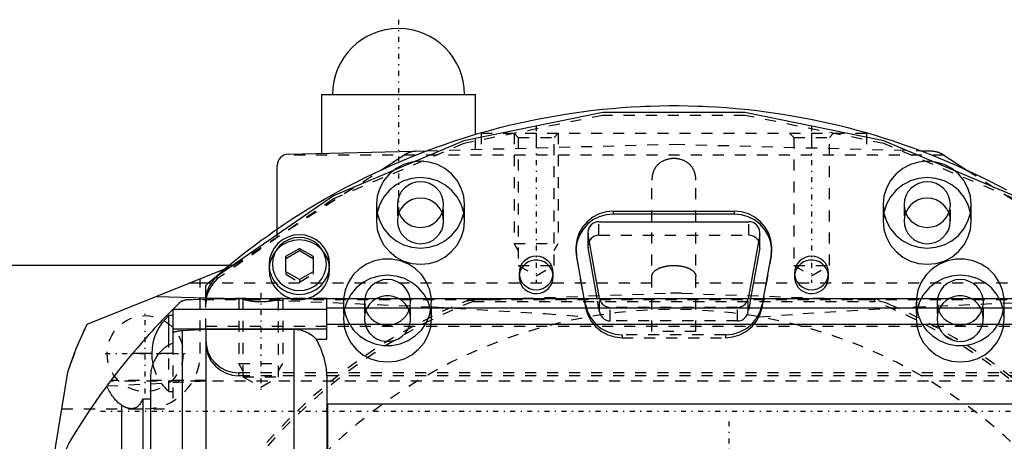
# Model space of a CAD drawing. Extents: x -109 to 109, y -1 to 887.
# Tile 12 of 15: x -59 to 30, y 753 to 791. Entities that reach past the tile are written whole.
import ezdxf

# ---------------------------------------------------------------- set-up
doc = ezdxf.new("R2010")
doc.units = 0
doc.linetypes.add('CENTER', pattern=[1.5, 0.45, -0.5, 0.05, -0.5])
doc.linetypes.add('DASHED', pattern=[2, 1, -1])
for name, color, linetype in [('AM_0', 7, 'CONTINUOUS'), ('AM_3', 7, 'DASHED'), ('AM_7', 7, 'CENTER')]:
    doc.layers.add(name, color=color, linetype=linetype)

msp = doc.modelspace()

# ---------------------------------------------------------------- linework, layer by layer
at = {"layer": 'AM_0', "color": 7, "linetype": 'CONTINUOUS'}
for p, q in [((-32, 784.5), (-32, 779.162)), ((-32, 784.5), (-18, 784.5)), ((-18, 780.895), (-18, 784.5)), ((-35.026, 779.083), (-22.413, 779.413)), ((-26.601, 777.659), (-24.422, 779.068)), ((22.413, 779.413), (23.389, 779.388)), ((24.422, 779.068), (26.601, 777.659)), ((-36, 772.309), (-36, 778.083)), ((-27, 774.516), (-27, 773.04)), ((-19, 773.04), (-19, 774.516)), ((19, 774.516), (19, 773.04)), ((27, 773.04), (27, 774.516)), ((-5.498, 773.927), (-5.498, 773.666)), ((-5.498, 773.927), (5.488, 773.927)), ((5.488, 773.666), (-5.498, 773.666)), ((5.488, 773.927), (5.488, 773.666)), ((-6.808, 772.97), (6.808, 772.97)), ((-7.808, 771.985), (-7.808, 770.761)), ((-7.793, 770.59), (-7.793, 771.814)), ((-6.753, 766.004), (-7.793, 771.814)), ((7.793, 771.814), (6.753, 766.004)), ((7.793, 770.59), (7.793, 771.814)), ((7.808, 770.761), (7.808, 771.985)), ((-35.24, 769.835), (-34, 770.54)), ((-34, 770.54), (-34, 770.314)), ((-34, 770.54), (-32.76, 769.835)), ((-7.808, 770.761), (-7.793, 770.59)), ((-6.971, 766), (-7.793, 770.59)), ((7.793, 770.59), (6.971, 766)), ((7.793, 770.59), (7.808, 770.761)), ((-34, 770.314), (-35.24, 769.609)), ((-35.24, 768.424), (-35.24, 769.835)), ((-32.76, 769.609), (-34, 770.314)), ((-32.76, 769.835), (-32.76, 768.424)), ((-8.131, 766), (-8.846, 769.997)), ((8.836, 769.997), (8.121, 766)), ((-40.389, 769), (-64.8, 769)), ((-36.75, 769.077), (-36.75, 768.609)), ((-31.25, 768.609), (-31.25, 769.077)), ((-53.27, 763.666), (-40.753, 768.697)), ((-34, 767.719), (-35.24, 768.424)), ((-32.76, 768.424), (-34, 767.719)), ((-42.275, 767.382), (-44.025, 767.382)), ((-42.5, 765.97), (-42.5, 767.181)), ((-46.98, 766.194), (-42.5, 766.055)), ((-45.5, 765.008), (-44.916, 765.591)), ((-44.267, 765.877), (-42.5, 765.97)), ((-42.5, 766), (42.5, 766)), ((-31.5, 762.296), (-31.5, 766)), ((-6.753, 766), (-6.753, 766.004)), ((-6.753, 766.004), (-6.752, 766)), ((6.752, 766), (6.753, 766.004)), ((6.753, 766), (6.753, 766.004)), ((-45.5, 764.45), (-45.843, 764.45)), ((-45.843, 761.771), (-45.843, 764.45)), ((-45.5, 765.008), (-45.5, 761.929)), ((-31.5, 765), (-45.5, 765)), ((31.5, 765.12), (-31.5, 765.12)), ((31.5, 763.65), (-31.5, 763.65)), ((-31.5, 763.219), (-45.5, 763.219)), ((-42.5, 763.184), (-44.639, 763.075)), ((-44.639, 763.075), (-44.639, 750.953)), ((-42.5, 763.184), (-42.5, 676.816)), ((-34.5, 763.184), (-42.5, 763.184)), ((-34.5, 763.184), (-34.5, 751)), ((-32.451, 762.296), (-31.5, 762.296)), ((-47.403, 761), (-49.143, 761)), ((-58, 741.16), (-55.006, 759.302)), ((-47.5, 759.025), (-47.5, 747.92)), ((-31.5, 758.95), (-31.5, 750.978)), ((-51.124, 758.501), (-51.082, 758.557)), ((-50.139, 756.314), (-50.139, 683.686)), ((-47.5, 756.878), (-48.219, 756.878)), ((-48.219, 756.878), (-48.219, 683.122)), ((31.5, 756.42), (-31.5, 756.42)), ((-31.416, 756.309), (-31.5, 756.309)), ((-31.416, 751), (-31.416, 756.309))]:
    msp.add_line(p, q, dxfattribs=at)
for points in [[(41.459, 768.035), (30.896, 775.302), (19.062, 780.319), (6.442, 782.88), (-6.442, 782.88), (-19.062, 780.319), (-30.896, 775.302), (-41.459, 768.035)], [(-20.9, 774.516), (-20.94, 774.92), (-21.06, 775.308), (-21.254, 775.665), (-21.515, 775.979), (-21.833, 776.236), (-22.196, 776.427), (-22.59, 776.545), (-23, 776.584), (-23.41, 776.545), (-23.804, 776.427), (-24.167, 776.236), (-24.485, 775.979), (-24.746, 775.665), (-24.94, 775.308), (-25.06, 774.92), (-25.1, 774.516)], [(25.1, 774.516), (25.06, 774.92), (24.94, 775.308), (24.746, 775.665), (24.485, 775.979), (24.167, 776.236), (23.804, 776.427), (23.41, 776.545), (23, 776.584), (22.59, 776.545), (22.196, 776.427), (21.833, 776.236), (21.515, 775.979), (21.254, 775.665), (21.06, 775.308), (20.94, 774.92), (20.9, 774.516)], [(-21.038, 773.778), (-21.227, 774.149), (-21.488, 774.475), (-21.809, 774.744), (-22.178, 774.943), (-22.581, 775.067), (-23, 775.108), (-23.419, 775.067), (-23.822, 774.943), (-24.191, 774.744), (-24.512, 774.475), (-24.773, 774.149), (-24.962, 773.778)], [(24.962, 773.778), (24.773, 774.149), (24.512, 774.475), (24.191, 774.744), (23.822, 774.943), (23.419, 775.067), (23, 775.108), (22.581, 775.067), (22.178, 774.943), (21.809, 774.744), (21.488, 774.475), (21.227, 774.149), (21.038, 773.778)], [(-25.1, 774.516), (-25.06, 774.113), (-24.94, 773.725), (-24.746, 773.367), (-24.485, 773.054), (-24.167, 772.797), (-23.804, 772.606), (-23.41, 772.488), (-23, 772.448), (-22.59, 772.488), (-22.196, 772.606), (-21.833, 772.797), (-21.515, 773.054), (-21.254, 773.367), (-21.06, 773.725), (-20.94, 774.113), (-20.9, 774.516)], [(20.9, 774.516), (20.94, 774.113), (21.06, 773.725), (21.254, 773.367), (21.515, 773.054), (21.833, 772.797), (22.196, 772.606), (22.59, 772.488), (23, 772.448), (23.41, 772.488), (23.804, 772.606), (24.167, 772.797), (24.485, 773.054), (24.746, 773.367), (24.94, 773.725), (25.06, 774.113), (25.1, 774.516)], [(-5.498, 773.927), (-6.153, 773.864), (-6.784, 773.678), (-7.366, 773.376), (-7.879, 772.969), (-8.302, 772.472), (-8.62, 771.904), (-8.821, 771.287), (-8.897, 770.643), (-8.846, 769.997)], [(-5.498, 773.666), (-6.145, 773.605), (-6.769, 773.423), (-7.346, 773.129), (-7.855, 772.731), (-8.278, 772.245), (-8.6, 771.689), (-8.808, 771.082), (-8.895, 770.448)], [(8.836, 769.997), (8.887, 770.643), (8.811, 771.287), (8.61, 771.904), (8.292, 772.472), (7.869, 772.969), (7.356, 773.376), (6.774, 773.678), (6.143, 773.864), (5.488, 773.927)], [(8.885, 770.448), (8.798, 771.082), (8.59, 771.689), (8.268, 772.245), (7.845, 772.731), (7.336, 773.129), (6.759, 773.423), (6.135, 773.605), (5.488, 773.666)], [(-27, 773.04), (-26.923, 772.272), (-26.696, 771.533), (-26.326, 770.852), (-25.828, 770.255), (-25.222, 769.765), (-24.531, 769.401), (-23.78, 769.177), (-23, 769.101), (-22.22, 769.177), (-21.469, 769.401), (-20.778, 769.765), (-20.172, 770.255), (-19.674, 770.852), (-19.304, 771.533), (-19.077, 772.272), (-19, 773.04)], [(-6.808, 772.97), (-7.001, 772.951), (-7.186, 772.897), (-7.358, 772.808), (-7.508, 772.688), (-7.633, 772.542), (-7.726, 772.375), (-7.786, 772.194), (-7.808, 772.004), (-7.793, 771.814)], [(7.793, 771.814), (7.808, 772.004), (7.786, 772.194), (7.726, 772.375), (7.633, 772.542), (7.508, 772.688), (7.358, 772.808), (7.186, 772.897), (7.001, 772.951), (6.808, 772.97)], [(19, 773.04), (19.077, 772.272), (19.304, 771.533), (19.674, 770.852), (20.172, 770.255), (20.778, 769.765), (21.469, 769.401), (22.22, 769.177), (23, 769.101), (23.78, 769.177), (24.531, 769.401), (25.222, 769.765), (25.828, 770.255), (26.326, 770.852), (26.696, 771.533), (26.923, 772.272), (27, 773.04)], [(-22.016, 766), (-22.162, 766.764), (-22.459, 767.484), (-22.893, 768.134), (-23.448, 768.686), (-24.103, 769.121), (-24.831, 769.42), (-25.605, 769.573), (-26.395, 769.573), (-27.169, 769.42), (-27.897, 769.121), (-28.552, 768.686), (-29.107, 768.134), (-29.541, 767.484), (-29.838, 766.764), (-29.984, 766)], [(-10.96, 768.139), (-11.023, 768.429), (-11.142, 768.701), (-11.311, 768.945), (-11.526, 769.153), (-11.777, 769.316), (-12.055, 769.428), (-12.35, 769.485), (-12.65, 769.485), (-12.945, 769.428), (-13.223, 769.316), (-13.474, 769.153), (-13.689, 768.945), (-13.858, 768.701), (-13.977, 768.429), (-14.04, 768.139)], [(14.04, 768.139), (13.977, 768.429), (13.858, 768.701), (13.689, 768.945), (13.474, 769.153), (13.223, 769.316), (12.945, 769.428), (12.65, 769.485), (12.35, 769.485), (12.055, 769.428), (11.777, 769.316), (11.526, 769.153), (11.311, 768.945), (11.142, 768.701), (11.023, 768.429), (10.96, 768.139)], [(29.984, 766), (29.838, 766.764), (29.541, 767.484), (29.107, 768.134), (28.552, 768.686), (27.897, 769.121), (27.169, 769.42), (26.395, 769.573), (25.605, 769.573), (24.831, 769.42), (24.103, 769.121), (23.448, 768.686), (22.893, 768.134), (22.459, 767.484), (22.162, 766.764), (22.016, 766)], [(-41.459, 768.035), (-41.867, 767.613), (-42.183, 767.12), (-42.394, 766.575), (-42.493, 766)], [(-36.75, 768.609), (-36.703, 768.109), (-36.563, 767.627), (-36.335, 767.178), (-36.027, 766.778), (-35.65, 766.442), (-35.215, 766.179), (-34.74, 766)], [(-33.26, 766), (-32.785, 766.179), (-32.35, 766.442), (-31.973, 766.778), (-31.665, 767.178), (-31.437, 767.627), (-31.297, 768.109), (-31.25, 768.609)], [(-23.93, 766), (-24.041, 766.399), (-24.231, 766.768), (-24.492, 767.092), (-24.813, 767.359), (-25.181, 767.557), (-25.582, 767.68), (-26, 767.721), (-26.418, 767.68), (-26.819, 767.557), (-27.187, 767.359), (-27.508, 767.092), (-27.769, 766.768), (-27.959, 766.399), (-28.07, 766)], [(28.07, 766), (27.959, 766.399), (27.769, 766.768), (27.508, 767.092), (27.187, 767.359), (26.819, 767.557), (26.418, 767.68), (26, 767.721), (25.582, 767.68), (25.181, 767.557), (24.813, 767.359), (24.492, 767.092), (24.231, 766.768), (24.041, 766.399), (23.93, 766)], [(-25.009, 766), (-25.389, 766.156), (-25.794, 766.235), (-26.206, 766.235), (-26.611, 766.156), (-26.991, 766)], [(26.991, 766), (26.611, 766.156), (26.206, 766.235), (25.794, 766.235), (25.389, 766.156), (25.009, 766)]]:
    msp.add_lwpolyline(points, dxfattribs=at)
for points in [[(-27, 774.516), (-26.923, 773.748), (-26.696, 773.009), (-26.326, 772.328), (-25.828, 771.731), (-25.222, 771.241), (-24.531, 770.877), (-23.78, 770.653), (-23, 770.577), (-22.22, 770.653), (-21.469, 770.877), (-20.778, 771.241), (-20.172, 771.731), (-19.674, 772.328), (-19.304, 773.009), (-19.077, 773.748), (-19, 774.516), (-19.077, 775.285), (-19.304, 776.024), (-19.674, 776.705), (-20.172, 777.302), (-20.778, 777.792), (-21.469, 778.156), (-22.22, 778.38), (-23, 778.455), (-23.78, 778.38), (-24.531, 778.156), (-25.222, 777.792), (-25.828, 777.302), (-26.326, 776.705), (-26.696, 776.024), (-26.923, 775.285)], [(19, 774.516), (19.077, 773.748), (19.304, 773.009), (19.674, 772.328), (20.172, 771.731), (20.778, 771.241), (21.469, 770.877), (22.22, 770.653), (23, 770.577), (23.78, 770.653), (24.531, 770.877), (25.222, 771.241), (25.828, 771.731), (26.326, 772.328), (26.696, 773.009), (26.923, 773.748), (27, 774.516), (26.923, 775.285), (26.696, 776.024), (26.326, 776.705), (25.828, 777.302), (25.222, 777.792), (24.531, 778.156), (23.78, 778.38), (23, 778.455), (22.22, 778.38), (21.469, 778.156), (20.778, 777.792), (20.172, 777.302), (19.674, 776.705), (19.304, 776.024), (19.077, 775.285)], [(-31.25, 769.077), (-31.303, 769.606), (-31.459, 770.114), (-31.713, 770.582), (-32.055, 770.992), (-32.472, 771.329), (-32.948, 771.579), (-33.464, 771.734), (-34, 771.786), (-34.536, 771.734), (-35.052, 771.579), (-35.528, 771.329), (-35.945, 770.992), (-36.287, 770.582), (-36.541, 770.114), (-36.697, 769.606), (-36.75, 769.077), (-36.697, 768.549), (-36.541, 768.041), (-36.287, 767.573), (-35.945, 767.162), (-35.528, 766.826), (-35.052, 766.575), (-34.536, 766.421), (-34, 766.369), (-33.464, 766.421), (-32.948, 766.575), (-32.472, 766.826), (-32.055, 767.162), (-31.713, 767.573), (-31.459, 768.041), (-31.303, 768.549)], [(-36.45, 769.129), (-36.403, 768.659), (-36.264, 768.206), (-36.037, 767.789), (-35.732, 767.423), (-35.361, 767.123), (-34.938, 766.9), (-34.478, 766.763), (-34, 766.717), (-33.522, 766.763), (-33.062, 766.9), (-32.639, 767.123), (-32.268, 767.423), (-31.963, 767.789), (-31.736, 768.206), (-31.597, 768.659), (-31.55, 769.129), (-31.597, 769.6), (-31.736, 770.053), (-31.963, 770.47), (-32.268, 770.836), (-32.639, 771.136), (-33.062, 771.359), (-33.522, 771.496), (-34, 771.542), (-34.478, 771.496), (-34.938, 771.359), (-35.361, 771.136), (-35.732, 770.836), (-36.037, 770.47), (-36.264, 770.053), (-36.403, 769.6)], [(-14.05, 768.313), (-14.02, 768.015), (-13.932, 767.729), (-13.789, 767.465), (-13.596, 767.234), (-13.361, 767.044), (-13.093, 766.903), (-12.802, 766.816), (-12.5, 766.787), (-12.198, 766.816), (-11.907, 766.903), (-11.639, 767.044), (-11.404, 767.234), (-11.211, 767.465), (-11.068, 767.729), (-10.98, 768.015), (-10.95, 768.313), (-10.98, 768.611), (-11.068, 768.897), (-11.211, 769.161), (-11.404, 769.392), (-11.639, 769.582), (-11.907, 769.723), (-12.198, 769.81), (-12.5, 769.84), (-12.802, 769.81), (-13.093, 769.723), (-13.361, 769.582), (-13.596, 769.392), (-13.789, 769.161), (-13.932, 768.897), (-14.02, 768.611)], [(10.95, 768.313), (10.98, 768.015), (11.068, 767.729), (11.211, 767.465), (11.404, 767.234), (11.639, 767.044), (11.907, 766.903), (12.198, 766.816), (12.5, 766.787), (12.802, 766.816), (13.093, 766.903), (13.361, 767.044), (13.596, 767.234), (13.789, 767.465), (13.932, 767.729), (14.02, 768.015), (14.05, 768.313), (14.02, 768.611), (13.932, 768.897), (13.789, 769.161), (13.596, 769.392), (13.361, 769.582), (13.093, 769.723), (12.802, 769.81), (12.5, 769.84), (12.198, 769.81), (11.907, 769.723), (11.639, 769.582), (11.404, 769.392), (11.211, 769.161), (11.068, 768.897), (10.98, 768.611)]]:
    msp.add_lwpolyline(points, close=True, dxfattribs=at)
for points in [[(-42.5, 767.181, 0), (-42.179, 767.468, 0), (-41.53, 768.036, 0), (-40.874, 768.596, 0), (-40.543, 768.872, 0), (-40.211, 769.146, 0), (-39.54, 769.688, 0), (-38.861, 770.22, 0), (-38.176, 770.743, 0), (-37.483, 771.257, 0), (-36.784, 771.761, 0), (-36.431, 772.01, 0), (-36.078, 772.256, 0), (-35.365, 772.741, 0), (-34.645, 773.216, 0), (-33.919, 773.682, 0), (-33.187, 774.137, 0), (-32.449, 774.583, 0), (-32.078, 774.802, 0), (-31.705, 775.018, 0), (-30.955, 775.444, 0), (-30.199, 775.859, 0), (-29.82, 776.063, 0), (-29.438, 776.264, 0), (-28.672, 776.659, 0), (-27.9, 777.043, 0), (-27.512, 777.231, 0), (-27.122, 777.416, 0), (-26.34, 777.779, 0), (-25.553, 778.132, 0), (-24.762, 778.473, 0), (-23.965, 778.804, 0), (-23.165, 779.124, 0), (-22.763, 779.28, 0), (-22.36, 779.433, 0), (-21.551, 779.731, 0), (-20.738, 780.018, 0), (-19.921, 780.294, 0), (-19.1, 780.559, 0), (-18.276, 780.813, 0), (-17.863, 780.936, 0), (-17.449, 781.056, 0), (-16.618, 781.287, 0), (-15.784, 781.507, 0), (-14.948, 781.716, 0), (-14.108, 781.913, 0), (-13.266, 782.099, 0), (-12.845, 782.187, 0), (-12.422, 782.273, 0), (-11.575, 782.436, 0), (-10.726, 782.587, 0), (-9.876, 782.727, 0), (-9.023, 782.856, 0), (-8.169, 782.972, 0), (-7.741, 783.026, 0), (-7.313, 783.078, 0), (-6.456, 783.171, 0), (-5.597, 783.253, 0), (-4.738, 783.323, 0), (-3.878, 783.381, 0), (-3.017, 783.428, 0), (-2.586, 783.447, 0), (-2.155, 783.463, 0), (-1.293, 783.487, 0), (-0.431, 783.499, 0), (0, 783.5, 0), (0.431, 783.499, 0), (1.293, 783.487, 0), (2.155, 783.463, 0), (2.586, 783.447, 0), (3.017, 783.428, 0), (3.878, 783.381, 0), (4.738, 783.323, 0), (5.597, 783.253, 0), (6.456, 783.171, 0), (7.313, 783.078, 0), (7.741, 783.026, 0), (8.169, 782.972, 0), (9.023, 782.856, 0), (9.876, 782.727, 0), (10.726, 782.587, 0), (11.575, 782.436, 0), (12.422, 782.273, 0), (12.845, 782.187, 0), (13.266, 782.099, 0), (14.108, 781.913, 0), (14.948, 781.716, 0), (15.784, 781.507, 0), (16.618, 781.287, 0), (17.449, 781.056, 0), (17.863, 780.936, 0), (18.276, 780.813, 0), (19.1, 780.559, 0), (19.921, 780.294, 0), (20.738, 780.018, 0), (21.551, 779.731, 0), (22.36, 779.433, 0), (22.763, 779.28, 0), (23.165, 779.124, 0), (23.965, 778.804, 0), (24.762, 778.473, 0), (25.553, 778.132, 0), (26.34, 777.779, 0), (27.122, 777.416, 0), (27.512, 777.231, 0), (27.9, 777.043, 0), (28.672, 776.659, 0), (29.438, 776.264, 0), (29.82, 776.063, 0), (30.199, 775.859, 0)], [(-24.422, 779.068, 0), (-24.396, 779.084, 0), (-24.344, 779.116, 0), (-24.291, 779.146, 0), (-24.265, 779.16, 0), (-24.237, 779.174, 0), (-24.183, 779.2, 0), (-24.127, 779.225, 0), (-24.071, 779.248, 0), (-24.014, 779.27, 0), (-23.957, 779.29, 0), (-23.928, 779.299, 0), (-23.898, 779.308, 0), (-23.84, 779.324, 0), (-23.781, 779.338, 0), (-23.721, 779.351, 0), (-23.661, 779.362, 0), (-23.601, 779.371, 0), (-23.571, 779.374, 0), (-23.541, 779.378, 0), (-23.48, 779.383, 0), (-23.419, 779.387, 0), (-23.389, 779.388, 0)], [(23.389, 779.388, 0), (23.419, 779.387, 0), (23.48, 779.383, 0), (23.541, 779.378, 0), (23.571, 779.374, 0), (23.601, 779.371, 0), (23.661, 779.362, 0), (23.721, 779.351, 0), (23.781, 779.338, 0), (23.84, 779.324, 0), (23.898, 779.308, 0), (23.928, 779.299, 0), (23.957, 779.29, 0), (24.014, 779.27, 0), (24.071, 779.248, 0), (24.127, 779.225, 0), (24.183, 779.2, 0), (24.237, 779.174, 0), (24.265, 779.16, 0), (24.291, 779.146, 0), (24.344, 779.116, 0), (24.396, 779.084, 0), (24.422, 779.068, 0)], [(-44.916, 765.591, 0), (-44.904, 765.603, 0), (-44.88, 765.625, 0), (-44.855, 765.647, 0), (-44.842, 765.657, 0), (-44.829, 765.667, 0), (-44.802, 765.688, 0), (-44.775, 765.707, 0), (-44.746, 765.726, 0), (-44.717, 765.743, 0), (-44.686, 765.76, 0), (-44.671, 765.769, 0), (-44.655, 765.776, 0), (-44.622, 765.792, 0), (-44.589, 765.806, 0), (-44.554, 765.819, 0), (-44.515, 765.833, 0), (-44.49, 765.84, 0), (-44.482, 765.842, 0), (-44.475, 765.844, 0), (-44.471, 765.845, 0), (-44.467, 765.846, 0), (-44.459, 765.848, 0), (-44.451, 765.85, 0), (-44.447, 765.851, 0), (-44.443, 765.852, 0), (-44.434, 765.854, 0), (-44.426, 765.856, 0), (-44.422, 765.857, 0), (-44.417, 765.858, 0), (-44.409, 765.86, 0), (-44.4, 765.861, 0), (-44.391, 765.863, 0), (-44.382, 765.865, 0), (-44.372, 765.866, 0), (-44.368, 765.867, 0), (-44.363, 765.868, 0), (-44.353, 765.869, 0), (-44.343, 765.87, 0), (-44.333, 765.872, 0), (-44.322, 765.873, 0), (-44.31, 765.874, 0), (-44.304, 765.875, 0), (-44.298, 765.875, 0), (-44.286, 765.876, 0), (-44.278, 765.877, 0), (-44.276, 765.877, 0), (-44.274, 765.877, 0), (-44.273, 765.877, 0), (-44.272, 765.877, 0), (-44.27, 765.877, 0), (-44.268, 765.877, 0), (-44.267, 765.877, 0)], [(-39.121, 765.964, 0), (-39.121, 765.966, 0), (-39.119, 765.97, 0), (-39.117, 765.973, 0), (-39.115, 765.975, 0), (-39.112, 765.977, 0), (-39.106, 765.98, 0), (-39.099, 765.983, 0), (-39.09, 765.986, 0), (-39.08, 765.988, 0), (-39.068, 765.991, 0), (-39.061, 765.992, 0), (-39.054, 765.993, 0), (-39.039, 765.994, 0), (-39.023, 765.996, 0), (-39.005, 765.997, 0), (-38.985, 765.998, 0), (-38.965, 765.999, 0), (-38.954, 765.999, 0), (-38.942, 765.999, 0), (-38.919, 766, 0), (-38.894, 766, 0), (-38.881, 766, 0)], [(-35.879, 765.964, 0), (-35.879, 765.962, 0), (-35.88, 765.958, 0), (-35.883, 765.954, 0), (-35.885, 765.951, 0), (-35.887, 765.949, 0), (-35.892, 765.944, 0), (-35.899, 765.939, 0), (-35.907, 765.934, 0), (-35.917, 765.928, 0), (-35.927, 765.923, 0), (-35.933, 765.92, 0), (-35.94, 765.917, 0), (-35.953, 765.911, 0), (-35.968, 765.904, 0), (-35.985, 765.898, 0), (-36.002, 765.892, 0), (-36.021, 765.885, 0), (-36.031, 765.882, 0), (-36.042, 765.878, 0), (-36.063, 765.871, 0), (-36.086, 765.864, 0), (-36.098, 765.861, 0), (-36.11, 765.858, 0), (-36.135, 765.851, 0), (-36.161, 765.844, 0), (-36.174, 765.84, 0), (-36.188, 765.837, 0), (-36.216, 765.83, 0), (-36.245, 765.823, 0), (-36.275, 765.816, 0), (-36.305, 765.809, 0), (-36.337, 765.803, 0), (-36.352, 765.799, 0), (-36.368, 765.796, 0), (-36.401, 765.79, 0), (-36.436, 765.783, 0), (-36.471, 765.777, 0), (-36.507, 765.77, 0), (-36.545, 765.764, 0), (-36.564, 765.761, 0), (-36.583, 765.758, 0), (-36.623, 765.752, 0), (-36.663, 765.747, 0), (-36.705, 765.741, 0), (-36.747, 765.736, 0), (-36.789, 765.731, 0), (-36.811, 765.728, 0), (-36.833, 765.726, 0), (-36.877, 765.721, 0), (-36.922, 765.717, 0), (-36.967, 765.713, 0), (-37.013, 765.709, 0), (-37.059, 765.706, 0), (-37.082, 765.704, 0), (-37.105, 765.703, 0), (-37.152, 765.7, 0), (-37.198, 765.697, 0), (-37.245, 765.695, 0), (-37.292, 765.694, 0), (-37.338, 765.692, 0), (-37.362, 765.692, 0), (-37.385, 765.691, 0), (-37.431, 765.691, 0), (-37.477, 765.69, 0), (-37.5, 765.69, 0), (-37.523, 765.69, 0), (-37.569, 765.691, 0), (-37.615, 765.691, 0), (-37.638, 765.692, 0), (-37.662, 765.692, 0), (-37.708, 765.694, 0), (-37.755, 765.695, 0), (-37.802, 765.697, 0), (-37.848, 765.7, 0), (-37.895, 765.703, 0), (-37.918, 765.704, 0), (-37.941, 765.706, 0), (-37.987, 765.709, 0), (-38.033, 765.713, 0), (-38.078, 765.717, 0), (-38.123, 765.721, 0), (-38.167, 765.726, 0), (-38.189, 765.728, 0), (-38.211, 765.731, 0), (-38.253, 765.736, 0), (-38.295, 765.741, 0), (-38.337, 765.747, 0), (-38.377, 765.752, 0), (-38.417, 765.758, 0), (-38.436, 765.761, 0), (-38.455, 765.764, 0), (-38.493, 765.77, 0), (-38.529, 765.777, 0), (-38.564, 765.783, 0), (-38.599, 765.79, 0), (-38.632, 765.796, 0), (-38.648, 765.799, 0), (-38.663, 765.803, 0), (-38.695, 765.809, 0), (-38.725, 765.816, 0), (-38.755, 765.823, 0), (-38.784, 765.83, 0), (-38.812, 765.837, 0), (-38.826, 765.84, 0), (-38.839, 765.844, 0), (-38.865, 765.851, 0), (-38.89, 765.858, 0), (-38.902, 765.861, 0), (-38.914, 765.864, 0), (-38.937, 765.871, 0), (-38.958, 765.878, 0), (-38.969, 765.882, 0), (-38.979, 765.885, 0), (-38.998, 765.892, 0), (-39.015, 765.898, 0), (-39.032, 765.904, 0), (-39.047, 765.911, 0), (-39.06, 765.917, 0), (-39.067, 765.92, 0), (-39.073, 765.923, 0), (-39.083, 765.928, 0), (-39.093, 765.934, 0), (-39.101, 765.939, 0), (-39.108, 765.944, 0), (-39.113, 765.949, 0), (-39.115, 765.951, 0), (-39.117, 765.954, 0), (-39.12, 765.958, 0), (-39.121, 765.962, 0), (-39.121, 765.964, 0)], [(-36.119, 766, 0), (-36.106, 766, 0), (-36.081, 766, 0), (-36.058, 765.999, 0), (-36.046, 765.999, 0), (-36.035, 765.999, 0), (-36.015, 765.998, 0), (-35.995, 765.997, 0), (-35.977, 765.996, 0), (-35.961, 765.994, 0), (-35.946, 765.993, 0), (-35.939, 765.992, 0), (-35.932, 765.991, 0), (-35.92, 765.988, 0), (-35.91, 765.986, 0), (-35.901, 765.983, 0), (-35.894, 765.98, 0), (-35.888, 765.977, 0), (-35.885, 765.975, 0), (-35.883, 765.973, 0), (-35.881, 765.97, 0), (-35.879, 765.966, 0), (-35.879, 765.964, 0)], [(-55.006, 759.302, 0), (-54.766, 760.048, 0), (-54.226, 761.519, 0), (-53.608, 762.959, 0), (-53.27, 763.666, 0)], [(-44.639, 763.075, 0), (-44.663, 763.074, 0), (-44.711, 763.071, 0), (-44.759, 763.067, 0), (-44.783, 763.064, 0), (-44.808, 763.061, 0), (-44.857, 763.055, 0), (-44.906, 763.049, 0), (-44.955, 763.041, 0), (-45.004, 763.032, 0), (-45.053, 763.022, 0), (-45.077, 763.017, 0), (-45.102, 763.012, 0), (-45.15, 763.001, 0), (-45.198, 762.988, 0), (-45.246, 762.975, 0), (-45.294, 762.961, 0), (-45.341, 762.947, 0), (-45.364, 762.939, 0), (-45.387, 762.932, 0), (-45.433, 762.916, 0), (-45.478, 762.899, 0), (-45.5, 762.89, 0)], [(-32.451, 762.296, 0), (-32.494, 762.34, 0), (-32.585, 762.426, 0), (-32.682, 762.51, 0), (-32.732, 762.551, 0), (-32.783, 762.592, 0), (-32.889, 762.669, 0), (-32.998, 762.741, 0), (-33.109, 762.808, 0), (-33.22, 762.869, 0), (-33.332, 762.924, 0), (-33.387, 762.949, 0), (-33.443, 762.973, 0), (-33.559, 763.018, 0), (-33.68, 763.058, 0), (-33.804, 763.094, 0), (-33.931, 763.124, 0), (-34.06, 763.148, 0), (-34.124, 763.158, 0), (-34.188, 763.166, 0), (-34.315, 763.178, 0), (-34.439, 763.183, 0), (-34.5, 763.184, 0)], [(-45.5, 761.929, 0), (-45.54, 761.913, 0), (-45.618, 761.88, 0), (-45.695, 761.845, 0), (-45.734, 761.827, 0), (-45.773, 761.807, 0), (-45.851, 761.766, 0), (-45.928, 761.722, 0), (-46.005, 761.675, 0), (-46.081, 761.625, 0), (-46.156, 761.573, 0), (-46.192, 761.546, 0), (-46.229, 761.519, 0), (-46.3, 761.463, 0), (-46.368, 761.405, 0), (-46.435, 761.346, 0), (-46.498, 761.286, 0), (-46.559, 761.225, 0), (-46.588, 761.195, 0), (-46.616, 761.164, 0), (-46.673, 761.101, 0), (-46.73, 761.034, 0), (-46.758, 761, 0)], [(-31.5, 758.95, 0), (-31.501, 759.048, 0), (-31.509, 759.243, 0), (-31.524, 759.44, 0), (-31.534, 759.538, 0), (-31.546, 759.637, 0), (-31.575, 759.835, 0), (-31.612, 760.034, 0), (-31.655, 760.232, 0), (-31.705, 760.432, 0), (-31.761, 760.631, 0), (-31.791, 760.73, 0), (-31.823, 760.829, 0), (-31.889, 761.022, 0), (-31.959, 761.21, 0), (-32.031, 761.393, 0), (-32.106, 761.569, 0), (-32.182, 761.741, 0), (-32.221, 761.824, 0), (-32.259, 761.906, 0), (-32.336, 762.066, 0), (-32.413, 762.221, 0), (-32.451, 762.296, 0)], [(-51.462, 758.048, 0), (-51.406, 758.124, 0), (-51.292, 758.277, 0), (-51.174, 758.434, 0), (-51.115, 758.514, 0), (-51.054, 758.594, 0), (-50.931, 758.756, 0), (-50.806, 758.92, 0), (-50.679, 759.086, 0), (-50.549, 759.253, 0), (-50.418, 759.421, 0), (-50.352, 759.506, 0), (-50.285, 759.59, 0), (-50.152, 759.759, 0), (-50.017, 759.928, 0), (-49.882, 760.097, 0), (-49.747, 760.265, 0), (-49.612, 760.431, 0), (-49.544, 760.514, 0), (-49.477, 760.596, 0), (-49.342, 760.759, 0), (-49.209, 760.92, 0), (-49.143, 761, 0)], [(-46.758, 761, 0), (-46.796, 760.952, 0), (-46.869, 760.854, 0), (-46.94, 760.753, 0), (-46.973, 760.702, 0), (-47.006, 760.65, 0), (-47.069, 760.545, 0), (-47.128, 760.438, 0), (-47.184, 760.329, 0), (-47.235, 760.219, 0), (-47.282, 760.108, 0), (-47.304, 760.051, 0), (-47.324, 759.995, 0), (-47.363, 759.881, 0), (-47.397, 759.767, 0), (-47.426, 759.652, 0), (-47.45, 759.537, 0), (-47.47, 759.422, 0), (-47.478, 759.365, 0), (-47.485, 759.308, 0), (-47.494, 759.194, 0), (-47.499, 759.081, 0), (-47.5, 759.025, 0)], [(-54.78, 753.094, 0), (-54.259, 753.941, 0), (-53.179, 755.61, 0), (-52.047, 757.244, 0), (-51.462, 758.048, 0)], [(-50.139, 756.314, 0), (-50.183, 756.343, 0), (-50.269, 756.405, 0), (-50.355, 756.471, 0), (-50.397, 756.506, 0), (-50.439, 756.542, 0), (-50.521, 756.617, 0), (-50.603, 756.698, 0), (-50.682, 756.782, 0), (-50.76, 756.871, 0), (-50.837, 756.965, 0), (-50.874, 757.013, 0), (-50.911, 757.063, 0), (-50.984, 757.164, 0), (-51.054, 757.27, 0), (-51.123, 757.38, 0), (-51.19, 757.494, 0), (-51.254, 757.611, 0), (-51.286, 757.671, 0), (-51.316, 757.732, 0), (-51.376, 757.856, 0), (-51.434, 757.983, 0), (-51.462, 758.048, 0)], [(-49.245, 756, 0), (-49.268, 756, 0), (-49.315, 756.002, 0), (-49.362, 756.006, 0), (-49.385, 756.009, 0), (-49.409, 756.013, 0), (-49.456, 756.021, 0), (-49.503, 756.03, 0), (-49.551, 756.042, 0), (-49.598, 756.055, 0), (-49.646, 756.07, 0), (-49.67, 756.079, 0), (-49.695, 756.088, 0), (-49.745, 756.107, 0), (-49.795, 756.128, 0), (-49.847, 756.151, 0), (-49.899, 756.176, 0), (-49.951, 756.203, 0), (-49.978, 756.218, 0), (-50.004, 756.233, 0), (-50.058, 756.264, 0), (-50.112, 756.297, 0), (-50.139, 756.314, 0)], [(-48.219, 756.878, 0), (-48.24, 756.829, 0), (-48.281, 756.736, 0), (-48.325, 756.65, 0), (-48.347, 756.609, 0), (-48.369, 756.569, 0), (-48.415, 756.495, 0), (-48.462, 756.427, 0), (-48.512, 756.364, 0), (-48.564, 756.305, 0), (-48.618, 756.25, 0), (-48.646, 756.225, 0), (-48.675, 756.201, 0), (-48.735, 756.156, 0), (-48.797, 756.117, 0), (-48.861, 756.084, 0), (-48.927, 756.056, 0), (-48.995, 756.033, 0), (-49.029, 756.025, 0), (-49.064, 756.017, 0), (-49.136, 756.006, 0), (-49.208, 756.001, 0), (-49.245, 756, 0)], [(-31.5, 755.961, 0), (-31.498, 756.017, 0), (-31.479, 756.133, 0), (-31.442, 756.25, 0), (-31.416, 756.309, 0)], [(-55.5, 750.508, 0), (-55.499, 750.584, 0), (-55.495, 750.735, 0), (-55.486, 750.885, 0), (-55.48, 750.96, 0), (-55.472, 751.036, 0), (-55.454, 751.185, 0), (-55.431, 751.335, 0), (-55.404, 751.483, 0), (-55.372, 751.631, 0), (-55.336, 751.777, 0), (-55.317, 751.85, 0), (-55.296, 751.923, 0), (-55.251, 752.067, 0), (-55.202, 752.21, 0), (-55.148, 752.351, 0), (-55.09, 752.49, 0), (-55.028, 752.628, 0), (-54.996, 752.696, 0), (-54.962, 752.764, 0), (-54.892, 752.897, 0), (-54.818, 753.029, 0), (-54.78, 753.094, 0)]]:
    msp.add_polyline3d(points, dxfattribs=at)
for centre, radius, start, end in [((-25, 784.5), 6, 0, 180), ((-35, 778.083), 1, 91.5, 180), ((0, 720), 64, 135.31124, 140.16156), ((-42.803, 760.998), 4.6, 131.36621, 179.9713), ((-42.803, 761.002), 4.6, 180.0287, 191.93065)]:
    msp.add_arc(centre, radius, start, end, dxfattribs=at)
at = {"layer": 'AM_3', "color": 6, "linetype": 'DASHED'}
for p, q in [((-18, 779.529), (-18, 780.895)), ((-17.5, 781), (17.5, 781)), ((-17.5, 781), (-17.5, 779.542)), ((-14.5, 781), (-14.121, 780.621)), ((-14.5, 781), (-14.5, 771)), ((-14.121, 780.621), (-14.121, 769)), ((-14.121, 780.621), (-10.879, 780.621)), ((-12.5, 781), (-12.5, 779.673)), ((-10.879, 780.621), (-10.5, 781)), ((-10.879, 769), (-10.879, 780.621)), ((-10.5, 781), (-10.5, 771)), ((10.5, 781), (10.879, 780.621)), ((10.879, 780.621), (10.879, 769)), ((10.879, 780.621), (14.121, 780.621)), ((12.5, 781), (12.5, 779.673)), ((14.121, 780.621), (14.5, 781)), ((14.121, 769), (14.121, 780.621)), ((17.5, 781), (17.5, 779.542)), ((-22.413, 779.413), (0, 780)), ((0, 780), (22.413, 779.413)), ((24.527, 779), (-35.399, 779)), ((-40, 769), (-26.601, 777.659)), ((26.601, 777.659), (40, 769)), ((-2, 763), (-2, 776.729)), ((2, 763), (2, 776.729)), ((-25.1, 774.516), (-25.1, 773.04)), ((-20.9, 773.04), (-20.9, 774.516)), ((20.9, 774.516), (20.9, 773.04)), ((25.1, 773.04), (25.1, 774.516)), ((-6.808, 771.746), (-6.808, 772.97)), ((6.808, 771.746), (6.808, 772.97)), ((-36, 771.585), (-36, 772.309)), ((-6.808, 771.746), (6.808, 771.746)), ((-14.121, 770.344), (-14.5, 771)), ((-14.5, 771), (-10.5, 771)), ((-10.879, 770.344), (-10.5, 771)), ((-8.898, 770.578), (-8.898, 770.318)), ((8.888, 770.318), (8.888, 770.578)), ((-8.895, 770.448), (-8.898, 770.318)), ((-8.898, 770.318), (-8.846, 769.736)), ((-8.846, 769.997), (-8.846, 769.736)), ((-8.846, 769.736), (-8.035, 765.206)), ((8.025, 765.206), (8.836, 769.736)), ((8.836, 769.736), (8.888, 770.318)), ((8.836, 769.997), (8.836, 769.736)), ((8.888, 770.318), (8.885, 770.448)), ((-40.753, 768.697), (-40, 769)), ((-40, 769), (-40.389, 769)), ((-14.121, 769), (-12.5, 768.064)), ((-14.121, 769), (-10.879, 769)), ((-12.5, 768.064), (-10.879, 769)), ((10.879, 769), (12.5, 768.064)), ((10.879, 769), (14.121, 769)), ((12.5, 768.064), (14.121, 769)), ((-41.459, 767.776), (-41.459, 768.035)), ((-35.24, 768.424), (-35.24, 768.199)), ((-35.24, 768.199), (-34, 767.494)), ((-34, 767.494), (-32.76, 768.199)), ((-32.76, 768.424), (-32.76, 768.199)), ((-14.05, 768.313), (-14.05, 767.966)), ((-10.95, 767.966), (-10.96, 768.139)), ((-10.95, 767.966), (-10.95, 768.313)), ((10.95, 768.313), (10.95, 767.966)), ((14.05, 767.966), (14.05, 768.313)), ((-43, 761), (-43, 767.794)), ((-2, 767.382), (-42.275, 767.382)), ((-34, 767.719), (-34, 767.494)), ((42.275, 767.382), (2, 767.382)), ((-17.747, 765.88), (-0.698, 766.476)), ((0.698, 766.476), (17.747, 765.88)), ((44.247, 765.878), (-44.247, 765.878)), ((-42.493, 766), (-42.5, 765.797)), ((-38.855, 766), (-42.5, 766)), ((-42.5, 763.184), (-42.5, 765.97)), ((-39.5, 765.964), (-39.5, 760.1)), ((-39.121, 765.964), (-39.121, 758.9)), ((-31.5, 766), (-36.145, 766)), ((-35.879, 758.9), (-35.879, 765.964)), ((-35.5, 765.964), (-35.5, 760.1)), ((-30, 765.653), (-30, 764.177)), ((-28.1, 765.653), (-28.1, 764.177)), ((-23.9, 765.653), (-23.93, 766)), ((-23.9, 764.177), (-23.9, 765.653)), ((-22, 764.177), (-22, 765.653)), ((-18.283, 766), (-18.233, 765.74)), ((-18.233, 765.74), (18.233, 765.74)), ((-8.035, 765.467), (-8.131, 766)), ((-8.035, 765.467), (-8.035, 765.206)), ((-6.753, 764.779), (-6.971, 766)), ((-6.753, 764.779), (-6.753, 766)), ((5.768, 765.19), (-5.768, 765.19)), ((-5.768, 763.966), (-5.768, 765.19)), ((5.768, 763.966), (5.768, 765.19)), ((6.971, 766), (6.753, 764.779)), ((6.753, 764.779), (6.753, 766)), ((8.121, 766), (8.025, 765.467)), ((8.025, 765.467), (8.025, 765.206)), ((18.233, 765.74), (18.283, 766)), ((22, 765.653), (22, 764.177)), ((23.9, 765.653), (23.9, 764.177)), ((28.1, 765.653), (28.07, 766)), ((28.1, 764.177), (28.1, 765.653)), ((30, 764.177), (30, 765.653)), ((-42.5, 763.5), (42.5, 763.5)), ((5.768, 763.966), (-5.768, 763.966)), ((-4.687, 762.7), (-4.687, 762.439)), ((4.677, 762.7), (-4.687, 762.7)), ((2, 763), (-2, 763)), ((4.677, 762.7), (4.677, 762.439)), ((-45.843, 757.55), (-45.843, 761.771)), ((-45.5, 761.929), (-45.5, 756)), ((-4.687, 762.439), (4.677, 762.439)), ((-45.5, 761), (-47.403, 761)), ((-39.121, 759.444), (-39.5, 760.1)), ((-39.5, 760.1), (-35.5, 760.1)), ((-35.879, 759.444), (-35.5, 760.1)), ((-39.5, 758.994), (-39.5, 759.253)), ((39.5, 759.253), (-39.5, 759.253)), ((39.5, 758.994), (-39.5, 758.994)), ((-42.5, 758.5), (-51.476, 758.03)), ((51.124, 758.501), (-51.124, 758.501)), ((-42.5, 758.557), (-51.082, 758.557)), ((-39.121, 758.9), (-37.5, 757.964)), ((-39.121, 758.9), (-35.879, 758.9)), ((-37.5, 757.964), (-35.879, 758.9)), ((-45.843, 757.55), (-45.5, 757.55)), ((-55.551, 756), (-49.245, 756)), ((-49.245, 756), (-45.5, 756))]:
    msp.add_line(p, q, dxfattribs=at)
for points in [[(41.459, 767.776), (30.896, 775.043), (19.062, 780.06), (6.442, 782.621), (-6.442, 782.621), (-19.062, 780.06), (-30.896, 775.043), (-41.459, 767.776)], [(-19, 773.04), (-19.077, 773.809), (-19.304, 774.548), (-19.674, 775.229), (-20.172, 775.826), (-20.778, 776.316), (-21.469, 776.68), (-22.22, 776.904), (-23, 776.979), (-23.78, 776.904), (-24.531, 776.68), (-25.222, 776.316), (-25.828, 775.826), (-26.326, 775.229), (-26.696, 774.548), (-26.923, 773.809), (-27, 773.04)], [(27, 773.04), (26.923, 773.809), (26.696, 774.548), (26.326, 775.229), (25.828, 775.826), (25.222, 776.316), (24.531, 776.68), (23.78, 776.904), (23, 776.979), (22.22, 776.904), (21.469, 776.68), (20.778, 776.316), (20.172, 775.826), (19.674, 775.229), (19.304, 774.548), (19.077, 773.809), (19, 773.04)], [(-25.1, 773.04), (-25.06, 772.64), (-24.943, 772.255), (-24.751, 771.899), (-24.494, 771.587), (-24.18, 771.33), (-23.822, 771.137), (-23.432, 771.016), (-23.026, 770.972), (-22.619, 771.006), (-22.226, 771.118), (-21.863, 771.301), (-21.543, 771.551), (-21.278, 771.857), (-21.078, 772.208), (-20.95, 772.59), (-20.901, 772.989), (-20.93, 773.39), (-21.038, 773.778)], [(-24.962, 773.778), (-25.065, 773.415), (-25.1, 773.04)], [(20.9, 773.04), (20.94, 772.64), (21.057, 772.255), (21.249, 771.899), (21.506, 771.587), (21.82, 771.33), (22.178, 771.137), (22.568, 771.016), (22.974, 770.972), (23.381, 771.006), (23.774, 771.118), (24.137, 771.301), (24.457, 771.551), (24.722, 771.857), (24.922, 772.208), (25.05, 772.59), (25.099, 772.989), (25.07, 773.39), (24.962, 773.778)], [(21.038, 773.778), (20.935, 773.415), (20.9, 773.04)], [(-6.808, 771.746), (-7.003, 771.727), (-7.191, 771.671), (-7.364, 771.58), (-7.515, 771.457), (-7.64, 771.308), (-7.732, 771.138), (-7.789, 770.953), (-7.808, 770.761)], [(7.808, 770.761), (7.789, 770.953), (7.732, 771.138), (7.64, 771.308), (7.515, 771.457), (7.364, 771.58), (7.191, 771.671), (7.003, 771.727), (6.808, 771.746)], [(-31.25, 768.609), (-31.303, 769.137), (-31.459, 769.645), (-31.713, 770.113), (-32.055, 770.524), (-32.472, 770.86), (-32.948, 771.111), (-33.464, 771.265), (-34, 771.317), (-34.536, 771.265), (-35.052, 771.111), (-35.528, 770.86), (-35.945, 770.524), (-36.287, 770.113), (-36.541, 769.645), (-36.697, 769.137), (-36.75, 768.609)], [(-14.04, 768.139), (-14.045, 767.848), (-13.994, 767.56), (-13.889, 767.287), (-13.732, 767.04), (-13.53, 766.826), (-13.291, 766.653), (-13.023, 766.529), (-12.736, 766.457), (-12.44, 766.441), (-12.146, 766.48), (-11.865, 766.573), (-11.608, 766.718), (-11.383, 766.908), (-11.199, 767.136), (-11.062, 767.395), (-10.978, 767.675), (-10.95, 767.966)], [(10.96, 768.139), (10.955, 767.837), (11.011, 767.54), (11.126, 767.26), (11.294, 767.007), (11.509, 766.792), (11.763, 766.623), (12.046, 766.506), (12.347, 766.447), (12.653, 766.447), (12.954, 766.506), (13.237, 766.623), (13.491, 766.792), (13.706, 767.007), (13.874, 767.26), (13.989, 767.54), (14.045, 767.837), (14.04, 768.139)], [(-41.459, 767.776), (-41.898, 767.314), (-42.227, 766.769), (-42.431, 766.168), (-42.5, 765.538)], [(-34.74, 766), (-34.249, 765.911), (-33.751, 765.911), (-33.26, 766)], [(-29.984, 766), (-29.977, 765.232), (-29.819, 764.481), (-29.515, 763.774), (-29.079, 763.138), (-28.525, 762.598), (-27.875, 762.173), (-27.154, 761.881), (-26.39, 761.732), (-25.61, 761.732), (-24.846, 761.881), (-24.125, 762.173), (-23.475, 762.598), (-22.921, 763.138), (-22.485, 763.774), (-22.181, 764.481), (-22.023, 765.232), (-22.016, 766)], [(-28.07, 766), (-28.099, 765.599), (-28.049, 765.2), (-27.921, 764.818), (-27.721, 764.468), (-27.456, 764.162), (-27.135, 763.913), (-26.772, 763.73), (-26.379, 763.619), (-25.973, 763.585), (-25.567, 763.629), (-25.177, 763.75), (-24.819, 763.943), (-24.505, 764.2), (-24.248, 764.512), (-24.057, 764.868), (-23.94, 765.253), (-23.9, 765.653)], [(-26.991, 766), (-27.333, 765.775), (-27.624, 765.488), (-27.853, 765.151), (-28.01, 764.776), (-28.09, 764.379), (-28.09, 763.973), (-28.009, 763.576), (-27.852, 763.201), (-27.623, 762.864), (-27.332, 762.578), (-26.99, 762.353), (-26.609, 762.198), (-26.206, 762.119), (-25.794, 762.119), (-25.391, 762.198), (-25.01, 762.353), (-24.668, 762.578), (-24.377, 762.864), (-24.148, 763.201), (-23.991, 763.576), (-23.91, 763.973), (-23.91, 764.379), (-23.99, 764.776), (-24.147, 765.151), (-24.376, 765.488), (-24.667, 765.775), (-25.009, 766)], [(-8.035, 765.467), (-7.852, 764.825), (-7.543, 764.231), (-7.121, 763.71), (-6.602, 763.282), (-6.008, 762.963), (-5.361, 762.766), (-4.687, 762.7)], [(-8.035, 765.206), (-7.852, 764.564), (-7.543, 763.971), (-7.121, 763.45), (-6.602, 763.021), (-6.008, 762.702), (-5.361, 762.506), (-4.687, 762.439)], [(-6.752, 766), (-6.698, 765.812), (-6.606, 765.638), (-6.482, 765.486), (-6.33, 765.36), (-6.155, 765.267), (-5.966, 765.209), (-5.768, 765.19)], [(4.677, 762.7), (5.351, 762.766), (5.998, 762.963), (6.592, 763.282), (7.111, 763.71), (7.533, 764.231), (7.842, 764.825), (8.025, 765.467)], [(4.677, 762.439), (5.351, 762.506), (5.998, 762.702), (6.592, 763.021), (7.111, 763.45), (7.533, 763.971), (7.842, 764.564), (8.025, 765.206)], [(5.768, 765.19), (5.966, 765.209), (6.155, 765.267), (6.33, 765.36), (6.482, 765.486), (6.606, 765.638), (6.698, 765.812), (6.752, 766)], [(22.016, 766), (22.023, 765.232), (22.181, 764.481), (22.485, 763.774), (22.921, 763.138), (23.475, 762.598), (24.125, 762.173), (24.846, 761.881), (25.61, 761.732), (26.39, 761.732), (27.154, 761.881), (27.875, 762.173), (28.525, 762.598), (29.079, 763.138), (29.515, 763.774), (29.819, 764.481), (29.977, 765.232), (29.984, 766)], [(23.9, 764.177), (23.942, 763.764), (24.067, 763.368), (24.27, 763.004), (24.543, 762.688), (24.874, 762.431), (25.251, 762.245), (25.657, 762.137), (26.078, 762.11), (26.495, 762.167), (26.893, 762.305), (27.254, 762.518), (27.565, 762.798), (27.813, 763.134), (27.988, 763.511), (28.083, 763.915), (28.094, 764.33), (28.021, 764.739), (27.866, 765.125), (27.637, 765.473), (27.341, 765.768), (26.991, 766)], [(23.93, 766), (23.901, 765.599), (23.951, 765.2), (24.079, 764.818), (24.279, 764.468), (24.544, 764.162), (24.865, 763.913), (25.228, 763.73), (25.621, 763.619), (26.027, 763.585), (26.433, 763.629), (26.823, 763.75), (27.181, 763.943), (27.495, 764.2), (27.752, 764.512), (27.943, 764.868), (28.06, 765.253), (28.1, 765.653)], [(25.009, 766), (24.696, 765.798), (24.424, 765.544), (24.203, 765.246), (24.038, 764.915)], [(-6.753, 764.779), (-6.699, 764.591), (-6.608, 764.416), (-6.484, 764.263), (-6.331, 764.137), (-6.156, 764.043), (-5.966, 763.985), (-5.768, 763.966)], [(5.768, 763.966), (5.966, 763.985), (6.156, 764.043), (6.331, 764.137), (6.484, 764.263), (6.608, 764.416), (6.699, 764.591), (6.753, 764.779)], [(24.038, 764.915), (23.935, 764.552), (23.9, 764.177)], [(-42.5, 762.207), (-42.442, 761.631), (-42.272, 761.077), (-41.994, 760.566), (-41.621, 760.118), (-41.167, 759.751), (-40.648, 759.478), (-40.085, 759.31), (-39.5, 759.253)], [(-42.5, 761.949), (-42.442, 761.372), (-42.272, 760.818), (-41.994, 760.307), (-41.621, 759.859), (-41.167, 759.492), (-40.648, 759.219), (-40.085, 759.051), (-39.5, 758.994)]]:
    msp.add_lwpolyline(points, dxfattribs=at)
for points in [[(-30, 764.177), (-29.923, 763.408), (-29.696, 762.669), (-29.326, 761.988), (-28.828, 761.391), (-28.222, 760.902), (-27.531, 760.538), (-26.78, 760.313), (-26, 760.238), (-25.22, 760.313), (-24.469, 760.538), (-23.778, 760.902), (-23.172, 761.391), (-22.674, 761.988), (-22.304, 762.669), (-22.077, 763.408), (-22, 764.177), (-22.077, 764.945), (-22.304, 765.684), (-22.674, 766.365), (-23.172, 766.962), (-23.778, 767.452), (-24.469, 767.816), (-25.22, 768.04), (-26, 768.116), (-26.78, 768.04), (-27.531, 767.816), (-28.222, 767.452), (-28.828, 766.962), (-29.326, 766.365), (-29.696, 765.684), (-29.923, 764.945)], [(22, 764.177), (22.077, 763.408), (22.304, 762.669), (22.674, 761.988), (23.172, 761.391), (23.778, 760.902), (24.469, 760.538), (25.22, 760.313), (26, 760.238), (26.78, 760.313), (27.531, 760.538), (28.222, 760.902), (28.828, 761.391), (29.326, 761.988), (29.696, 762.669), (29.923, 763.408), (30, 764.177), (29.923, 764.945), (29.696, 765.684), (29.326, 766.365), (28.828, 766.962), (28.222, 767.452), (27.531, 767.816), (26.78, 768.04), (26, 768.116), (25.22, 768.04), (24.469, 767.816), (23.778, 767.452), (23.172, 766.962), (22.674, 766.365), (22.304, 765.684), (22.077, 764.945)]]:
    msp.add_lwpolyline(points, close=True, dxfattribs=at)
for points in [[(2, 776.729, 0), (2, 776.754, 0), (1.999, 776.806, 0), (1.997, 776.857, 0), (1.995, 776.883, 0), (1.994, 776.909, 0), (1.989, 776.961, 0), (1.984, 777.013, 0), (1.977, 777.065, 0), (1.969, 777.118, 0), (1.959, 777.17, 0), (1.954, 777.196, 0), (1.949, 777.222, 0), (1.937, 777.274, 0), (1.923, 777.325, 0), (1.909, 777.376, 0), (1.893, 777.427, 0), (1.875, 777.478, 0), (1.866, 777.503, 0), (1.856, 777.528, 0), (1.836, 777.577, 0), (1.814, 777.626, 0), (1.803, 777.651, 0), (1.791, 777.675, 0), (1.766, 777.723, 0), (1.74, 777.77, 0), (1.726, 777.793, 0), (1.712, 777.816, 0), (1.683, 777.861, 0), (1.652, 777.906, 0), (1.62, 777.95, 0), (1.587, 777.993, 0), (1.552, 778.035, 0), (1.534, 778.055, 0), (1.515, 778.076, 0), (1.478, 778.116, 0), (1.438, 778.155, 0), (1.398, 778.192, 0), (1.356, 778.229, 0), (1.313, 778.265, 0), (1.29, 778.282, 0), (1.267, 778.299, 0), (1.22, 778.333, 0), (1.171, 778.367, 0), (1.119, 778.399, 0), (1.066, 778.43, 0), (1.01, 778.46, 0), (0.982, 778.474, 0), (0.953, 778.488, 0), (0.894, 778.515, 0), (0.834, 778.541, 0), (0.772, 778.565, 0), (0.709, 778.587, 0), (0.644, 778.607, 0), (0.612, 778.616, 0), (0.579, 778.625, 0), (0.512, 778.641, 0), (0.445, 778.656, 0), (0.377, 778.668, 0), (0.309, 778.678, 0), (0.24, 778.686, 0), (0.206, 778.69, 0), (0.171, 778.692, 0), (0.102, 778.696, 0), (0.034, 778.698, 0), (0, 778.699, 0), (-0.034, 778.698, 0), (-0.102, 778.696, 0), (-0.171, 778.692, 0), (-0.206, 778.69, 0), (-0.24, 778.686, 0), (-0.309, 778.678, 0), (-0.377, 778.668, 0), (-0.445, 778.656, 0), (-0.512, 778.641, 0), (-0.579, 778.625, 0), (-0.612, 778.616, 0), (-0.644, 778.607, 0), (-0.709, 778.587, 0), (-0.772, 778.565, 0), (-0.834, 778.541, 0), (-0.894, 778.515, 0), (-0.953, 778.488, 0), (-0.982, 778.474, 0), (-1.01, 778.46, 0), (-1.066, 778.43, 0), (-1.119, 778.399, 0), (-1.171, 778.367, 0), (-1.22, 778.333, 0), (-1.267, 778.299, 0), (-1.29, 778.282, 0), (-1.313, 778.265, 0), (-1.356, 778.229, 0), (-1.398, 778.192, 0), (-1.438, 778.155, 0), (-1.478, 778.116, 0), (-1.515, 778.076, 0), (-1.534, 778.055, 0), (-1.552, 778.035, 0), (-1.587, 777.993, 0), (-1.62, 777.95, 0), (-1.652, 777.906, 0), (-1.683, 777.861, 0), (-1.712, 777.816, 0), (-1.726, 777.793, 0), (-1.74, 777.77, 0), (-1.766, 777.723, 0), (-1.791, 777.675, 0), (-1.803, 777.651, 0), (-1.814, 777.626, 0), (-1.836, 777.577, 0), (-1.856, 777.528, 0), (-1.866, 777.503, 0), (-1.875, 777.478, 0), (-1.893, 777.427, 0), (-1.909, 777.376, 0), (-1.923, 777.325, 0), (-1.937, 777.274, 0), (-1.949, 777.222, 0), (-1.954, 777.196, 0), (-1.959, 777.17, 0), (-1.969, 777.118, 0), (-1.977, 777.065, 0), (-1.984, 777.013, 0), (-1.989, 776.961, 0), (-1.994, 776.909, 0), (-1.995, 776.883, 0), (-1.997, 776.857, 0), (-1.999, 776.806, 0), (-2, 776.754, 0), (-2, 776.729, 0)], [(-2, 768, 0), (-2, 768.015, 0), (-1.998, 768.044, 0), (-1.995, 768.073, 0), (-1.992, 768.087, 0), (-1.99, 768.102, 0), (-1.983, 768.131, 0), (-1.974, 768.159, 0), (-1.964, 768.188, 0), (-1.953, 768.216, 0), (-1.939, 768.245, 0), (-1.932, 768.259, 0), (-1.924, 768.273, 0), (-1.907, 768.301, 0), (-1.889, 768.328, 0), (-1.869, 768.356, 0), (-1.848, 768.383, 0), (-1.825, 768.409, 0), (-1.813, 768.423, 0), (-1.8, 768.436, 0), (-1.774, 768.462, 0), (-1.746, 768.487, 0), (-1.732, 768.5, 0), (-1.717, 768.513, 0), (-1.687, 768.537, 0), (-1.655, 768.562, 0), (-1.638, 768.574, 0), (-1.621, 768.585, 0), (-1.587, 768.609, 0), (-1.551, 768.632, 0), (-1.513, 768.654, 0), (-1.475, 768.676, 0), (-1.435, 768.697, 0), (-1.414, 768.707, 0), (-1.393, 768.717, 0), (-1.351, 768.737, 0), (-1.308, 768.757, 0), (-1.263, 768.775, 0), (-1.218, 768.793, 0), (-1.171, 768.811, 0), (-1.147, 768.819, 0), (-1.123, 768.827, 0), (-1.075, 768.843, 0), (-1.025, 768.859, 0), (-0.975, 768.873, 0), (-0.923, 768.887, 0), (-0.872, 768.9, 0), (-0.845, 768.906, 0), (-0.819, 768.912, 0), (-0.765, 768.924, 0), (-0.711, 768.935, 0), (-0.657, 768.945, 0), (-0.601, 768.954, 0), (-0.546, 768.962, 0), (-0.518, 768.966, 0), (-0.489, 768.97, 0), (-0.433, 768.976, 0), (-0.376, 768.982, 0), (-0.319, 768.987, 0), (-0.261, 768.991, 0), (-0.203, 768.995, 0), (-0.174, 768.996, 0), (-0.145, 768.997, 0), (-0.087, 768.999, 0), (-0.029, 769, 0), (0, 769, 0), (0.029, 769, 0), (0.087, 768.999, 0), (0.145, 768.997, 0), (0.174, 768.996, 0), (0.203, 768.995, 0), (0.261, 768.991, 0), (0.319, 768.987, 0), (0.376, 768.982, 0), (0.433, 768.976, 0), (0.489, 768.97, 0), (0.518, 768.966, 0), (0.546, 768.962, 0), (0.601, 768.954, 0), (0.657, 768.945, 0), (0.711, 768.935, 0), (0.765, 768.924, 0), (0.819, 768.912, 0), (0.845, 768.906, 0), (0.872, 768.9, 0), (0.923, 768.887, 0), (0.975, 768.873, 0), (1.025, 768.859, 0), (1.075, 768.843, 0), (1.123, 768.827, 0), (1.147, 768.819, 0), (1.171, 768.811, 0), (1.218, 768.793, 0), (1.263, 768.775, 0), (1.308, 768.757, 0), (1.351, 768.737, 0), (1.393, 768.717, 0), (1.414, 768.707, 0), (1.435, 768.697, 0), (1.475, 768.676, 0), (1.513, 768.654, 0), (1.551, 768.632, 0), (1.587, 768.609, 0), (1.621, 768.585, 0), (1.638, 768.574, 0), (1.655, 768.562, 0), (1.687, 768.537, 0), (1.717, 768.513, 0), (1.732, 768.5, 0), (1.746, 768.487, 0), (1.774, 768.462, 0), (1.8, 768.436, 0), (1.813, 768.423, 0), (1.825, 768.409, 0), (1.848, 768.383, 0), (1.869, 768.356, 0), (1.889, 768.328, 0), (1.907, 768.301, 0), (1.924, 768.273, 0), (1.932, 768.259, 0), (1.939, 768.245, 0), (1.953, 768.216, 0), (1.964, 768.188, 0), (1.974, 768.159, 0), (1.983, 768.131, 0), (1.99, 768.102, 0), (1.992, 768.087, 0), (1.995, 768.073, 0), (1.998, 768.044, 0), (2, 768.015, 0), (2, 768, 0)], [(-42.5, 766.055, 0), (-34.943, 765.793, 0), (-21.873, 765.234, 0), (-11.712, 764.634, 0), (-7.779, 764.322, 0)], [(7.779, 764.322, 0), (11.712, 764.634, 0), (21.873, 765.234, 0), (34.943, 765.793, 0), (42.5, 766.055, 0)], [(-55.006, 759.302, 0), (-54.743, 760.114, 0), (-54.175, 761.644, 0), (-53.574, 763.031, 0), (-53.27, 763.666, 0)]]:
    msp.add_polyline3d(points, dxfattribs=at)
msp.add_circle((-48, 761), 3.45, dxfattribs=at)
for centre, radius, start, end in [((0, 746.488), 20, 88, 92), ((0, 720), 49.5, 111.67514, 149.15817), ((0, 720), 49.24, 111.73298, 149.07482), ((-17.573, 760.883), 5, 92, 113.25951), ((17.573, 760.883), 5, 66.74049, 88), ((0, 720), 49.24, 30.92518, 68.26702), ((0, 720), 49.5, 30.84183, 68.32486), ((0, 720), 45, 19.18814, 160.81186), ((-48, 761), 5, 270, 0), ((-42.803, 761.002), 4.6, 191.93065, 228.63379)]:
    msp.add_arc(centre, radius, start, end, dxfattribs=at)
at = {"layer": 'AM_7', "color": 4, "linetype": 'CENTER'}
for p, q in [((-25, 791.3), (-25, 773.7)), ((-12.5, 781.647), (-12.5, 767.417)), ((12.5, 781.647), (12.5, 767.417)), ((-37.5, 766.507), (-37.5, 757.557)), ((-48, 757.377), (-48, 764.623)), ((-51.623, 761), (-44.377, 761)), ((52.25, 755.748), (-52.25, 755.748)), ((5, 754.85), (5, 747.15))]:
    msp.add_line(p, q, dxfattribs=at)

doc.saveas('drawing.dxf')
